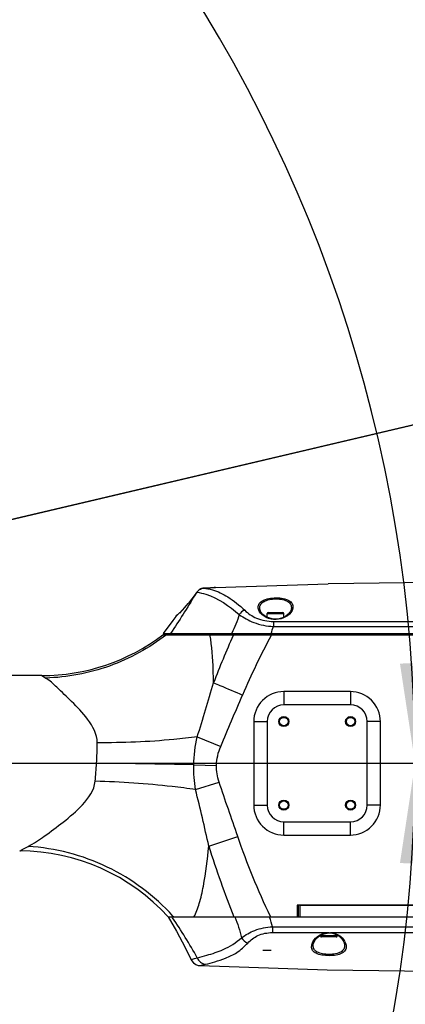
# Model space of a CAD drawing. Header units: millimetres. Extents: x 0 to 12486, y 0 to 8400.
# Tile 69 of 111: x 7062 to 7293, y 1842 to 2432. Entities that reach past the tile are written whole.
import ezdxf

# ---------------------------------------------------------------- set-up
doc = ezdxf.new("R2010")
doc.units = ezdxf.units.MM
doc.header["$LTSCALE"] = 653.4
doc.linetypes.add('CENTER', pattern=[0.6, 0.375, -0.075, 0.075, -0.075])
doc.layers.get('0').update_dxf_attribs({"linetype": 'CONTINUOUS'})
for name, color, linetype in [('03__ASM_ALL_CURVES', 7, 'CONTINUOUS'), ('08ALL_ASSEM_MEMBER', 7, 'CONTINUOUS'), ('1_DXF_AXIS', 7, 'CONTINUOUS'), ('304102000211DXF_CONTINUOUS_LINE', 7, 'CONTINUOUS'), ('304102000212DXF_CONTINUOUS_LINE', 7, 'CONTINUOUS'), ('304102000213DXF_CONTINUOUS_LINE', 7, 'CONTINUOUS'), ('304105000405DXF_CONTINUOUS_LINE', 7, 'CONTINUOUS'), ('304106000127DXF_CONTINUOUS_LINE', 7, 'CONTINUOUS'), ('501023000046DXF_CONTINUOUS_LINE', 7, 'CONTINUOUS'), ('501023000054DXF_CONTINUOUS_LINE', 7, 'CONTINUOUS'), ('DRW0004_DXF_DIMENSION', 7, 'CONTINUOUS')]:
    doc.layers.add(name, color=color, linetype=linetype)
doc.styles.get("Standard").update_dxf_attribs({"font": 'txt', "width": 0.7})
doc.dimstyles.new('DIMSTYLE_1', dxfattribs={"dimtxt": 100, "dimasz": 60, "dimexe": 1.5, "dimexo": 0, "dimgap": 2.5, "dimtad": 0, "dimtih": 1, "dimtoh": 1, "dimdec": 1, "dimdsep": 46, "dimtxsty": 'Standard', "dimblk": '_FILLED', "dimblk1": '_FILLED', "dimblk2": '_FILLED', "dimcen": 0.09, "dimclrt": 5, "dimazin": 2, "dimtp": 0.5, "dimtm": 0.5, "dimtfac": 1, "dimtdec": 65535, "dimtofl": 0, "dimtmove": 0, "dimatfit": 3, "dimldrblk": '_FILLED', "dimfxl": 0, "dimtolj": 1, "dimarcsym": 0})
doc.dimstyles.new('DIMSTYLE_3', dxfattribs={"dimtxt": 100, "dimasz": 60, "dimexe": 1.5, "dimexo": 0, "dimtad": 1, "dimdsep": 46, "dimtxsty": 'Standard', "dimblk": '_FILLED', "dimblk1": '_FILLED', "dimblk2": '_FILLED', "dimcen": 0.09, "dimclrt": 5, "dimazin": 2, "dimtp": 1.2, "dimtm": 1.2, "dimtfac": 1, "dimtofl": 0, "dimtmove": 0, "dimatfit": 3, "dimldrblk": '_FILLED', "dimfxl": 0, "dimtolj": 1, "dimarcsym": 0})
doc.dimstyles.new('DIMSTYLE_5', dxfattribs={"dimtxt": 100, "dimasz": 60, "dimexe": 1.5, "dimexo": 0, "dimtad": 1, "dimdsep": 46, "dimtxsty": 'Standard', "dimblk": '_FILLED', "dimblk1": '_FILLED', "dimblk2": '_FILLED', "dimcen": 0.09, "dimclrt": 5, "dimazin": 2, "dimtp": 0.5, "dimtm": 0.5, "dimtfac": 1, "dimtofl": 0, "dimtmove": 0, "dimatfit": 3, "dimldrblk": '_FILLED', "dimfxl": 0, "dimtolj": 1, "dimarcsym": 0})

# ---------------------------------------------------------------- blocks, each defined once
blk = doc.blocks.new('*D1')
at = {"layer": 'DRW0004_DXF_DIMENSION', "color": 2, "linetype": 'Continuous'}
for start, end in [(285.87612, 360), (193, 267.29739)]:
    blk.add_arc((6436.31, 1986.42), 862.67, start, end, dxfattribs=at)
for points in [[(7303.89, 1926.21), (7298.98, 1986.42), (7289.9, 1926.7)], [(5618.03, 1736.22), (5595.75, 1792.36), (5604.51, 1732.6)]]:
    blk.add_solid(points, dxfattribs=at)
at = {"layer": 'DRW0004_DXF_DIMENSION', "color": 5, "linetype": 'Continuous', "insert": (6533.97, 1179.3), "char_height": 100, "width": 276.6667, "attachment_point": 2, "line_spacing_factor": 0.9}
blk.add_mtext('167\\fgdt;{\\fgdt;~}', dxfattribs=at)
blk = doc.blocks.new('_FILLED')
at = {"color": 0, "linetype": 'ByBlock'}
blk.add_solid([(0, 0), (-1, 0.1167), (-1, -0.1167)], dxfattribs=at)
blk = doc.blocks.new('*D2')
at = {"layer": 'DRW0004_DXF_DIMENSION', "color": 2, "linetype": 'Continuous'}
for start, end in [(92.70261, 167), (0, 74.12388)]:
    blk.add_arc((6436.31, 1986.42), 862.67, start, end, dxfattribs=at)
for points in [[(5604.51, 2240.25), (5595.75, 2180.48), (5618.03, 2236.63)], [(7289.9, 2046.14), (7298.98, 1986.42), (7303.89, 2046.63)]]:
    blk.add_solid(points, dxfattribs=at)
at = {"layer": 'DRW0004_DXF_DIMENSION', "color": 5, "linetype": 'Continuous', "insert": (6533.97, 2893.55), "char_height": 100, "width": 276.6667, "attachment_point": 2, "line_spacing_factor": 0.9}
blk.add_mtext('167\\fgdt;{\\fgdt;~}', dxfattribs=at)
blk = doc.blocks.new('*D7')
at = {"layer": 'DRW0004_DXF_DIMENSION', "color": 2, "linetype": 'Continuous'}
for p, q in [((6436.31, 1986.42), (9013.2, 2592.5)), ((8239.49, 2410.53), (6436.31, 1986.42)), ((8239.49, 2410.53), (8239.49, 2410.53))]:
    blk.add_line(p, q, dxfattribs=at)
at = {"layer": 'DRW0004_DXF_DIMENSION', "color": 2, "linetype": 'Continuous', "xscale": 60, "yscale": 60, "zscale": 60, "rotation": 193.2340523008}
blk.add_blockref('_FILLED', (8239.49, 2410.53), dxfattribs=at)
at = {"layer": 'DRW0004_DXF_DIMENSION', "color": 5, "linetype": 'Continuous', "insert": (8439.45, 2585.97), "char_height": 100, "width": 560, "attachment_point": 1, "rotation": 13.23529, "line_spacing_factor": 0.9}
blk.add_mtext('R1852.38', dxfattribs=at)
blk = doc.blocks.new('*D9')
at = {"layer": 'DRW0004_DXF_DIMENSION', "color": 2, "linetype": 'Continuous'}
for p, q in [((6436.31, 1986.42), (7469.64, 2916.6)), ((6671.17, 2197.84), (6436.31, 1986.42)), ((6671.17, 2197.84), (6671.17, 2197.84))]:
    blk.add_line(p, q, dxfattribs=at)
at = {"layer": 'DRW0004_DXF_DIMENSION', "color": 2, "linetype": 'Continuous', "xscale": 60, "yscale": 60, "zscale": 60, "rotation": 221.9916139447}
blk.add_blockref('_FILLED', (6671.17, 2197.84), dxfattribs=at)
at = {"layer": 'DRW0004_DXF_DIMENSION', "color": 5, "linetype": 'Continuous', "insert": (7177.9, 2822.17), "char_height": 100, "width": 280, "attachment_point": 1, "rotation": 41.99284, "line_spacing_factor": 0.9}
blk.add_mtext('R316', dxfattribs=at)

msp = doc.modelspace()

# ---------------------------------------------------------------- linework, layer by layer
at = {"layer": '03__ASM_ALL_CURVES', "color": 4, "linetype": 'Continuous'}
msp.add_line((4881.93, 1986.422), (8288.69, 1986.422), dxfattribs=at)
at = {"layer": '08ALL_ASSEM_MEMBER', "color": 7, "linetype": 'Continuous'}
msp.add_line((7212.81, 1874.422), (7207.81, 1874.422), dxfattribs=at)
at = {"layer": '1_DXF_AXIS', "color": 7, "linetype": 'CENTER'}
msp.add_line((6436.31, 1986.422), (7608.843, 1986.422), dxfattribs=at)
at = {"layer": '304102000211DXF_CONTINUOUS_LINE', "color": 7, "linetype": 'Continuous'}
for p, q in [((7147.871, 2063.422), (7513.31, 2063.422)), ((7075.212, 2038.922), (6985.967, 2038.922)), ((7260.31, 2021.422), (7220.31, 2021.422)), ((7210.31, 2011.422), (7210.31, 1961.422)), ((7270.31, 1961.422), (7270.31, 2011.422)), ((7220.31, 1951.422), (7260.31, 1951.422)), ((7525.31, 1901.422), (7228.31, 1901.422)), ((7228.31, 1901.422), (7228.31, 1894.422)), ((7150.985, 1894.422), (7228.31, 1894.422))]:
    msp.add_line(p, q, dxfattribs=at)
at = {"layer": '304102000211DXF_CONTINUOUS_LINE', "color": 9, "linetype": 'Continuous'}
for p, q in [((7189.92, 2062.962), (7190.124, 2063.422)), ((7189.923, 2062.96), (7190.124, 2063.422)), ((7212.708, 2062.891), (7212.999, 2063.422)), ((7212.715, 2062.888), (7212.999, 2063.422)), ((7260.173, 2029.422), (7220.237, 2029.422)), ((7202.265, 2011.422), (7210.31, 2011.422)), ((7202.265, 2011.422), (7202.265, 1961.422)), ((7278.144, 2011.422), (7270.31, 2011.422)), ((7278.144, 1961.422), (7278.144, 2011.422)), ((7168.426, 2002.267), (7182.457, 1996.551)), ((7166.318, 1985.428), (7108.068, 1986.422)), ((7166.318, 1985.428), (7179.941, 1985.197)), ((7167.454, 1970.679), (7181.542, 1975.207)), ((7202.265, 1961.422), (7210.31, 1961.422)), ((7278.144, 1961.422), (7270.31, 1961.422)), ((7175.338, 1936.802), (7192.691, 1942.665)), ((7220.237, 1943.422), (7260.173, 1943.422)), ((7212.483, 1894.422), (7212.34, 1894.717)), ((7212.483, 1894.422), (7212.342, 1894.718))]:
    msp.add_line(p, q, dxfattribs=at)
at = {"layer": '304102000211DXF_CONTINUOUS_LINE', "color": 7, "linetype": 'Continuous'}
for centre, radius in [((7220.31, 2011.422), 3), ((7220.31, 2011.422), 2.5), ((7260.31, 2011.422), 3), ((7260.31, 2011.422), 2.5), ((7220.31, 1961.422), 3), ((7220.31, 1961.422), 2.5), ((7260.31, 1961.422), 3), ((7260.31, 1961.422), 2.5)]:
    msp.add_circle(centre, radius, dxfattribs=at)
for centre, radius, start, end in [((7075.212, 2158.922), 120, 270.000002, 307.265964), ((7220.31, 2011.422), 10, 90, 180), ((7260.31, 2011.422), 10, 0, 90), ((7220.31, 1961.422), 10, 180, 270), ((7260.31, 1961.422), 10, 270, 360), ((7061.992, 1813.922), 120, 42.131339, 89.999872)]:
    msp.add_arc(centre, radius, start, end, dxfattribs=at)
at = {"layer": '304102000211DXF_CONTINUOUS_LINE', "color": 9, "linetype": 'Continuous'}
for centre, radius, start, end in [((7747.04, 1815.898), 609.445, 156.084322, 158.966), ((7562.516, 1872.386), 398.319, 151.427256, 157.106967), ((7322.812, 2452.562), 482.083, 239.09575, 239.427585), ((6836.218, 2001.956), 272.293, 356.729485, 359.316789), ((6857.473, 2000.109), 250.968, 354.420074, 356.873754), ((7734.6, 2111.847), 586.017, 197.379757, 201.77866), ((7060.781, 1810.614), 125.577, 41.86489, 42.180356)]:
    msp.add_arc(centre, radius, start, end, dxfattribs=at)
for points, knots in [([(7149.891, 2063.422), (7139.634, 2055.471), (7116.499, 2042.75), (7090.547, 2037.852), (7077.612, 2037.495)], [0, 0, 0, 0, 0.5007208, 1, 1, 1, 1]), ([(7178.204, 2034.641), (7178.157, 2037.212), (7177.849, 2046.825), (7177.274, 2056.479), (7176.028, 2063.422)], [0, 0, 0, 0, 0.2671349, 1, 1, 1, 1]), ([(7108.492, 1998.709), (7108.545, 2003.791), (7103.289, 2013.18), (7093.673, 2022.998), (7085.149, 2031.087), (7080.106, 2036.021), (7077.612, 2037.495)], [0, 0, 0, 0, 0.3018783, 0.5858465, 0.8279052, 1, 1, 1, 1]), ([(7178.204, 2034.641), (7179.472, 2034.109), (7185.263, 2031.677), (7191.052, 2029.241), (7195.572, 2027.336)], [0, 0, 0, 0, 0.2190782, 1, 1, 1, 1]), ([(7220.237, 2029.422), (7215.647, 2029.422), (7206.089, 2025.571), (7202.266, 2016.01), (7202.265, 2011.422)], [0, 0, 0, 0, 0.5000713, 1, 1, 1, 1]), ([(7220.237, 2029.422), (7220.237, 2028.401), (7220.246, 2026.523), (7220.239, 2024.282), (7220.283, 2022.875), (7220.243, 2022.081), (7220.35, 2021.748), (7220.259, 2021.422), (7220.31, 2021.422)], [0, 0, 0, 0, 0.3826757, 0.7069832, 0.8313667, 0.9237698, 0.9806808, 1, 1, 1, 1]), ([(7260.173, 2029.422), (7260.173, 2028.401), (7260.184, 2026.523), (7260.191, 2024.282), (7260.243, 2022.874), (7260.223, 2022.082), (7260.322, 2021.745), (7260.258, 2021.422), (7260.31, 2021.422)], [0, 0, 0, 0, 0.3825464, 0.7067584, 0.8311189, 0.9235244, 0.9804813, 1, 1, 1, 1]), ([(7278.144, 2011.422), (7278.144, 2016.012), (7274.318, 2025.574), (7264.76, 2029.422), (7260.173, 2029.422)], [0, 0, 0, 0, 0.5001825, 1, 1, 1, 1]), ([(7168.426, 2002.268), (7163.749, 2001.652), (7143.846, 1999.449), (7123.797, 1998.656), (7108.493, 1998.704)], [0, 0, 0, 0, 0.235624, 1, 1, 1, 1]), ([(7067.057, 1936.623), (7070.456, 1938.411), (7077.507, 1943.257), (7088.545, 1951.447), (7100.02, 1961.076), (7106.721, 1970.376), (7107.252, 1975.706)], [0, 0, 0, 0, 0.2015916, 0.4479294, 0.7188696, 1, 1, 1, 1]), ([(7167.454, 1970.679), (7162.76, 1971.37), (7142.778, 1973.942), (7122.646, 1975.278), (7107.254, 1975.723)], [0, 0, 0, 0, 0.2355715, 1, 1, 1, 1]), ([(7202.265, 1961.422), (7202.266, 1956.832), (7206.091, 1947.27), (7215.65, 1943.422), (7220.237, 1943.422)], [0, 0, 0, 0, 0.5001637, 1, 1, 1, 1]), ([(7260.173, 1943.422), (7264.762, 1943.422), (7274.321, 1947.273), (7278.144, 1956.834), (7278.144, 1961.422)], [0, 0, 0, 0, 0.5000526, 1, 1, 1, 1]), ([(7220.237, 1943.422), (7220.237, 1944.442), (7220.246, 1946.32), (7220.239, 1948.562), (7220.283, 1949.969), (7220.243, 1950.763), (7220.35, 1951.096), (7220.259, 1951.422), (7220.31, 1951.422)], [0, 0, 0, 0, 0.3826756, 0.7069831, 0.8313667, 0.9237698, 0.9806808, 1, 1, 1, 1]), ([(7260.173, 1943.422), (7260.173, 1944.442), (7260.184, 1946.321), (7260.191, 1948.561), (7260.243, 1949.97), (7260.223, 1950.762), (7260.322, 1951.099), (7260.258, 1951.422), (7260.31, 1951.422)], [0, 0, 0, 0, 0.3825465, 0.7067584, 0.8311189, 0.9235245, 0.9804813, 1, 1, 1, 1]), ([(7061.992, 1933.922), (7062.102, 1933.996), (7063.839, 1934.817), (7065.478, 1935.8), (7067.057, 1936.623)], [0, 0, 0, 0, 0.0692408, 1, 1, 1, 1]), ([(7153.838, 1894.936), (7142.837, 1907.076), (7115.898, 1927.186), (7083.351, 1935.682), (7067.064, 1936.627)], [0, 0, 0, 0, 0.5010617, 1, 1, 1, 1]), ([(7166.409, 1894.422), (7167.849, 1896.925), (7170.051, 1903.051), (7173.187, 1917.203), (7174.615, 1928.768), (7175.338, 1936.802)], [0, 0, 0, 0, 0.1990569, 0.4439234, 1, 1, 1, 1])]:
    msp.add_open_spline(points, degree=3, knots=knots, dxfattribs=at)
for points in [[(7168.426, 2002.268), (7171.763, 2013.035), (7175.113, 2023.801), (7178.204, 2034.641)], [(7182.457, 1996.551), (7186.687, 2006.872), (7191.22, 2017.066), (7195.572, 2027.336)], [(7166.318, 1985.428), (7166.414, 1991.085), (7167.149, 1996.757), (7168.426, 2002.268)], [(7179.941, 1985.197), (7180.008, 1989.073), (7180.986, 1992.964), (7182.457, 1996.551)], [(7167.454, 1970.679), (7166.632, 1975.541), (7166.234, 1980.498), (7166.318, 1985.428)], [(7181.542, 1975.207), (7180.505, 1978.416), (7179.884, 1981.825), (7179.941, 1985.197)], [(7175.338, 1936.802), (7172.885, 1948.134), (7170.136, 1959.399), (7167.455, 1970.679)], [(7192.691, 1942.665), (7188.998, 1953.52), (7185.069, 1964.297), (7181.542, 1975.207)], [(7212.34, 1894.717), (7204.787, 1910.251), (7198.255, 1926.313), (7192.691, 1942.665)]]:
    msp.add_open_spline(points, degree=3, dxfattribs=at)
at = {"layer": '304102000212DXF_CONTINUOUS_LINE', "color": 9, "linetype": 'Continuous'}
for p, q in [((7153.63, 1893.977), (7153.329, 1894.422)), ((7153.625, 1893.975), (7153.329, 1894.422)), ((7211.721, 1894.422), (7211.789, 1894.208)), ((7211.721, 1894.422), (7211.787, 1894.207)), ((7240.649, 1888.495), (7253.971, 1888.483)), ((7240.651, 1888.497), (7253.973, 1888.485)), ((7213.431, 1885.036), (7246.6, 1885.041)), ((7236.941, 1876.104), (7237.002, 1877.429)), ((7237.909, 1876.768), (7237.984, 1878.065))]:
    msp.add_line(p, q, dxfattribs=at)
at = {"layer": '304102000212DXF_CONTINUOUS_LINE', "color": 7, "linetype": 'Continuous'}
for p, q in [((7166.409, 1894.422), (7525.31, 1894.422)), ((7245.202, 1884.586), (7247.38, 1884.82)), ((7247.38, 1884.82), (7249.547, 1884.609)), ((7249.547, 1884.609), (7251.627, 1883.949)), ((7256.613, 1878.198), (7256.616, 1878.181))]:
    msp.add_line(p, q, dxfattribs=at)
for points in [[(7151.023, 1894.422), (7156.054, 1885.83), (7161.146, 1876.215), (7164.723, 1868.779)], [(7237.987, 1878.083), (7238.415, 1879.426), (7239.537, 1881.214), (7241.148, 1882.754)], [(7241.148, 1882.754), (7243.089, 1883.898), (7245.202, 1884.586)], [(7251.627, 1883.949), (7253.522, 1882.838), (7255.087, 1881.334), (7256.18, 1879.573), (7256.613, 1878.198)], [(7164.723, 1868.779), (7165.007, 1868.237), (7166.081, 1866.902), (7167.473, 1865.932), (7169.063, 1865.394), (7169.922, 1865.296)], [(7169.922, 1865.296), (7246.246, 1862.838), (7323.586, 1861.834), (7400.247, 1862.315)]]:
    msp.add_lwpolyline(points, dxfattribs=at)
at = {"layer": '304102000212DXF_CONTINUOUS_LINE', "color": 9, "linetype": 'Continuous'}
for centre, radius, start, end in [((6852.683, 1691.53), 362.703, 29.474517, 33.928633), ((7074.36, 1850.995), 144.062, 15.09825, 17.455065)]:
    msp.add_arc(centre, radius, start, end, dxfattribs=at)
for points in [[(7190.92, 1894.422), (7192.645, 1890.399), (7193.945, 1886.177), (7194.875, 1881.9)], [(7213.45, 1888.52), (7222.517, 1888.513), (7231.584, 1888.505), (7240.651, 1888.497)], [(7253.973, 1888.485), (7302.736, 1888.439), (7351.499, 1888.378), (7400.261, 1888.29)], [(7194.875, 1881.9), (7195.803, 1880.547), (7197.173, 1879.391), (7198.708, 1878.814)], [(7246.6, 1885.041), (7247.156, 1885.068), (7247.722, 1885.1), (7248.27, 1885)], [(7248.288, 1885.042), (7298.941, 1885.049), (7349.594, 1885.056), (7400.247, 1885.072)], [(7237.002, 1877.429), (7237.054, 1877.727), (7237.13, 1878.023), (7237.223, 1878.312)], [(7257.266, 1878.796), (7257.417, 1878.394), (7257.534, 1877.977), (7257.607, 1877.553)]]:
    msp.add_open_spline(points, degree=3, dxfattribs=at)
for points, knots in [([(7194.875, 1881.9), (7197.327, 1883.708), (7203.171, 1887.077), (7209.849, 1888.343), (7213.45, 1888.52)], [0, 0, 0, 0, 0.4580054, 1, 1, 1, 1]), ([(7213.45, 1888.52), (7213.449, 1888.192), (7213.446, 1887.03), (7213.44, 1885.869), (7213.431, 1885.036)], [0, 0, 0, 0, 0.2825678, 1, 1, 1, 1]), ([(7168.443, 1869.994), (7170.358, 1870.404), (7175.609, 1871.861), (7184.927, 1874.802), (7191.661, 1879.038), (7194.875, 1881.9)], [0, 0, 0, 0, 0.2008398, 0.5586261, 1, 1, 1, 1]), ([(7198.708, 1878.814), (7200.417, 1880.618), (7204.867, 1884.045), (7210.463, 1885.036), (7213.431, 1885.036)], [0, 0, 0, 0, 0.4556693, 1, 1, 1, 1]), ([(7237.223, 1878.312), (7237.765, 1879.986), (7240.338, 1883.387), (7244.354, 1884.879), (7246.6, 1885.041)], [0, 0, 0, 0, 0.438844, 1, 1, 1, 1]), ([(7248.288, 1885.042), (7250.397, 1884.889), (7254.206, 1883.53), (7256.678, 1880.368), (7257.266, 1878.796)], [0, 0, 0, 0, 0.5574461, 1, 1, 1, 1]), ([(7173.296, 1866.104), (7175.209, 1866.52), (7179.255, 1867.669), (7185.658, 1869.679), (7192.661, 1872.978), (7196.708, 1876.701), (7198.708, 1878.814)], [0, 0, 0, 0, 0.2033367, 0.436486, 0.6977335, 1, 1, 1, 1]), ([(7257.607, 1877.553), (7257.748, 1876.733), (7257.699, 1874.922), (7255.677, 1872.708), (7252.419, 1871.602), (7248.454, 1871.131), (7244.281, 1871.299), (7240.625, 1872.069), (7237.81, 1873.563), (7237.016, 1875.314), (7236.941, 1876.104)], [0, 0, 0, 0, 0.0953256, 0.1932676, 0.3218072, 0.4816933, 0.6496092, 0.7971205, 0.9090931, 1, 1, 1, 1]), ([(7256.616, 1878.181), (7256.757, 1877.384), (7256.762, 1875.663), (7254.985, 1873.466), (7251.991, 1872.355), (7248.366, 1871.892), (7244.551, 1872.06), (7241.2, 1872.815), (7238.629, 1874.322), (7237.964, 1876.006), (7237.909, 1876.768)], [0, 0, 0, 0, 0.0997172, 0.19929, 0.3264848, 0.4836439, 0.6485456, 0.7938963, 0.9058424, 1, 1, 1, 1]), ([(7164.723, 1868.779), (7164.703, 1868.86), (7165.257, 1868.844), (7165.728, 1869.206), (7167.02, 1869.517), (7167.905, 1869.83), (7168.443, 1869.994)], [0, 0, 0, 0, 0.0640728, 0.2549223, 0.5688796, 1, 1, 1, 1]), ([(7168.443, 1869.994), (7168.83, 1868.957), (7170.123, 1867.084), (7172.248, 1866.192), (7173.296, 1866.104)], [0, 0, 0, 0, 0.5125207, 1, 1, 1, 1]), ([(7169.922, 1865.296), (7169.631, 1865.3), (7172.173, 1865.771), (7172.451, 1865.92), (7173.296, 1866.104)], [0, 0, 0, 0, 0.2519139, 1, 1, 1, 1])]:
    msp.add_open_spline(points, degree=3, knots=knots, dxfattribs=at)
at = {"layer": '304102000213DXF_CONTINUOUS_LINE', "color": 7, "linetype": 'Continuous'}
for p, q in [((7179.443, 2091.782), (7246.907, 2093.857)), ((7167.278, 2087.691), (7167.117, 2087.468)), ((7167.896, 2088.561), (7167.278, 2087.691)), ((7168.154, 2088.93), (7167.896, 2088.561)), ((7168.523, 2089.404), (7168.154, 2088.93)), ((7178.489, 2091.719), (7176.334, 2091.566)), ((7157.699, 2076.445), (7156.546, 2075.386)), ((7159.249, 2077.969), (7157.685, 2076.432)), ((7206.044, 2078.133), (7206.042, 2078.142)), ((7224.613, 2078.253), (7224.61, 2078.244)), ((7153.687, 2071.908), (7148.072, 2064.222)), ((7155.492, 2074.434), (7153.687, 2071.908)), ((7155.663, 2074.62), (7155.492, 2074.434)), ((7156.546, 2075.386), (7155.876, 2074.801)), ((7148.072, 2064.222), (7512.388, 2064.222))]:
    msp.add_line(p, q, dxfattribs=at)
at = {"layer": '304102000213DXF_CONTINUOUS_LINE', "color": 9, "linetype": 'Continuous'}
for p, q in [((7167.117, 2087.467), (7167.137, 2087.399)), ((7168.154, 2088.93), (7168.181, 2088.872)), ((7172.1, 2091.279), (7172.122, 2091.279)), ((7179.422, 2091.781), (7179.447, 2091.783)), ((7167.09, 2087.334), (7167.137, 2087.399)), ((7167.09, 2087.335), (7167.137, 2087.399)), ((7155.492, 2074.434), (7155.804, 2074.697)), ((7155.804, 2074.697), (7155.844, 2074.73)), ((7189.115, 2064.322), (7189.067, 2064.222)), ((7189.118, 2064.321), (7189.067, 2064.222))]:
    msp.add_line(p, q, dxfattribs=at)
at = {"layer": '304102000213DXF_CONTINUOUS_LINE', "color": 7, "linetype": 'Continuous'}
for points in [[(7400.262, 2094.338), (7323.433, 2094.832), (7246.907, 2093.857)], [(7167.117, 2087.467), (7165.232, 2084.934), (7163.081, 2082.237), (7161.074, 2079.915), (7159.249, 2077.969)], [(7172.1, 2091.279), (7171.696, 2091.234), (7170.576, 2090.912), (7169.489, 2090.294), (7168.523, 2089.404)], [(7176.334, 2091.566), (7174.098, 2091.41), (7172.099, 2091.279)], [(7179.422, 2091.781), (7179.068, 2091.759), (7178.489, 2091.719)], [(7224.61, 2078.244), (7224.089, 2077.097), (7222.934, 2075.655), (7221.358, 2074.428), (7219.503, 2073.519), (7217.488, 2072.968), (7215.391, 2072.781), (7213.285, 2072.963), (7211.252, 2073.508), (7209.368, 2074.403), (7207.757, 2075.605), (7206.576, 2077.005), (7206.044, 2078.133)], [(7156.554, 2075.394), (7155.879, 2074.804), (7155.664, 2074.621)]]:
    msp.add_lwpolyline(points, dxfattribs=at)
at = {"layer": '304102000213DXF_CONTINUOUS_LINE', "color": 9, "linetype": 'Continuous'}
for centre, radius, start, end in [((7081.082, 2149.431), 106.082, 324.214403, 324.541404), ((7077.103, 2152.265), 110.967, 324.541278, 324.852056), ((7073.093, 2155.089), 115.872, 324.851976, 325.147836), ((7173.015, 2085.621), 5.825, 134.804264, 146.073326), ((7172.472, 2086.61), 4.686, 102.328468, 109.716155), ((7125.457, 2110.467), 46.909, 310.374063, 310.999535), ((7124.587, 2111.471), 48.237, 310.997237, 311.174333), ((7026.373, 2131.026), 197.909, 340.272166, 341.549395), ((7236.592, 52012.095), 49943.71, 269.9742067, 270.1877787)]:
    msp.add_arc(centre, radius, start, end, dxfattribs=at)
at = {"layer": '304102000213DXF_CONTINUOUS_LINE', "color": 7, "linetype": 'Continuous'}
msp.add_arc((7156.307, 2073.855), 1, 93.559806, 130.025971, dxfattribs=at)
at = {"layer": '304102000213DXF_CONTINUOUS_LINE', "color": 9, "linetype": 'Continuous'}
for points, knots in [([(7168.181, 2088.872), (7169.992, 2088.637), (7179.481, 2086.58), (7187.655, 2080.628), (7193.597, 2075.54)], [0, 0, 0, 0, 0.1892296, 1, 1, 1, 1]), ([(7172.122, 2091.279), (7172.763, 2091.319), (7174.806, 2091.453), (7176.847, 2091.603), (7178.25, 2091.702)], [0, 0, 0, 0, 0.3134713, 1, 1, 1, 1]), ([(7172.122, 2091.279), (7173.935, 2091.15), (7179.117, 2090.293), (7187.732, 2085.92), (7193.706, 2081.029), (7196.838, 2078.081)], [0, 0, 0, 0, 0.1912234, 0.547485, 1, 1, 1, 1]), ([(7178.25, 2091.702), (7178.358, 2091.709), (7178.691, 2091.733), (7179.025, 2091.755), (7179.249, 2091.77)], [0, 0, 0, 0, 0.3263303, 1, 1, 1, 1]), ([(7156.344, 2075.162), (7157.104, 2075.827), (7161.07, 2079.523), (7164.505, 2083.763), (7167.09, 2087.334)], [0, 0, 0, 0, 0.1863447, 1, 1, 1, 1]), ([(7205.079, 2078.691), (7204.853, 2079.433), (7204.777, 2081.17), (7206.557, 2083.421), (7209.616, 2084.812), (7213.522, 2085.554), (7217.751, 2085.587), (7221.576, 2084.885), (7224.521, 2083.416), (7225.551, 2081.71), (7225.705, 2080.911)], [0, 0, 0, 0, 0.0886545, 0.1834069, 0.3082407, 0.4654554, 0.635066, 0.7882226, 0.907091, 1, 1, 1, 1]), ([(7206.042, 2078.142), (7205.818, 2078.875), (7205.692, 2080.538), (7207.24, 2082.787), (7210.059, 2084.189), (7213.66, 2084.928), (7217.569, 2084.964), (7221.105, 2084.275), (7223.818, 2082.788), (7224.683, 2081.121), (7224.8, 2080.35)], [0, 0, 0, 0, 0.09338, 0.1898458, 0.3134689, 0.4684022, 0.6356664, 0.7868226, 0.904852, 1, 1, 1, 1]), ([(7196.838, 2078.081), (7198.897, 2076.143), (7204.236, 2072.547), (7210.637, 2071.412), (7214.095, 2071.41)], [0, 0, 0, 0, 0.4497735, 1, 1, 1, 1]), ([(7225.25, 2077.968), (7223.688, 2074.653), (7215.597, 2070.663), (7207.439, 2074.281), (7205.582, 2077.539)], [0, 0, 0, 0, 0.4942838, 1, 1, 1, 1]), ([(7193.597, 2075.54), (7196.251, 2073.561), (7202.765, 2069.985), (7210.1, 2068.578), (7214.108, 2068.391)], [0, 0, 0, 0, 0.4520798, 1, 1, 1, 1]), ([(7214.095, 2071.41), (7214.097, 2071.203), (7214.105, 2070.196), (7214.108, 2069.19), (7214.108, 2068.391)], [0, 0, 0, 0, 0.2060262, 1, 1, 1, 1])]:
    msp.add_open_spline(points, degree=3, knots=knots, dxfattribs=at)
for points in [[(7168.909, 2089.754), (7169.466, 2090.307), (7170.153, 2090.757), (7170.891, 2091.021)], [(7171.472, 2091.188), (7171.686, 2091.234), (7171.904, 2091.265), (7172.122, 2091.279)], [(7167.137, 2087.399), (7162.436, 2079.551), (7157.565, 2071.799), (7152.438, 2064.222)], [(7196.838, 2078.081), (7195.535, 2077.649), (7194.364, 2076.679), (7193.597, 2075.54)], [(7205.582, 2077.539), (7205.375, 2077.903), (7205.201, 2078.29), (7205.079, 2078.691)], [(7224.8, 2080.35), (7224.904, 2079.656), (7224.818, 2078.924), (7224.613, 2078.253)], [(7225.566, 2078.789), (7225.482, 2078.508), (7225.375, 2078.234), (7225.25, 2077.968)], [(7225.705, 2080.911), (7225.84, 2080.215), (7225.77, 2079.468), (7225.566, 2078.789)], [(7193.597, 2075.54), (7192.424, 2071.688), (7190.949, 2067.907), (7189.118, 2064.321)], [(7214.095, 2071.41), (7276.13, 2071.376), (7338.165, 2071.379), (7400.2, 2071.364)]]:
    msp.add_open_spline(points, degree=3, dxfattribs=at)
at = {"layer": '304105000405DXF_CONTINUOUS_LINE', "color": 7, "linetype": 'Continuous'}
for p, q in [((7228.81, 1901.422), (7228.81, 1894.422)), ((7229.821, 1901.422), (7425.289, 1901.422)), ((7229.821, 1901.422), (7229.821, 1894.422)), ((7229.741, 1894.422), (7423.26, 1894.422))]:
    msp.add_line(p, q, dxfattribs=at)
at = {"layer": '304106000127DXF_CONTINUOUS_LINE', "color": 7, "linetype": 'Continuous'}
for p, q in [((7148.279, 2064.222), (7148.279, 2063.422)), ((7194.115, 2064.222), (7400.31, 2064.222)), ((7400.31, 2063.222), (7190.124, 2063.222))]:
    msp.add_line(p, q, dxfattribs=at)
at = {"layer": '304106000127DXF_CONTINUOUS_LINE', "color": 9, "linetype": 'Continuous'}
for p, q in [((7152.246, 2064.222), (7152.246, 2063.422)), ((7189.322, 2064.222), (7189.322, 2063.422)), ((7212.087, 2064.222), (7212.087, 2063.222))]:
    msp.add_line(p, q, dxfattribs=at)
at = {"layer": '501023000046DXF_CONTINUOUS_LINE', "color": 9, "linetype": 'Continuous'}
msp.add_line((7210.31, 2076.122), (7220.31, 2076.122), dxfattribs=at)
at = {"layer": '501023000046DXF_CONTINUOUS_LINE', "color": 7, "linetype": 'Continuous'}
for p, q in [((7210.31, 2073.955), (7210.31, 2076.122)), ((7210.91, 2076.722), (7219.71, 2076.722)), ((7220.31, 2073.915), (7220.31, 2076.122))]:
    msp.add_line(p, q, dxfattribs=at)
for centre, start, end in [((7210.91, 2076.122), 90, 180), ((7219.71, 2076.122), 0, 90)]:
    msp.add_arc(centre, 0.6, start, end, dxfattribs=at)
at = {"layer": '501023000054DXF_CONTINUOUS_LINE', "color": 7, "linetype": 'Continuous'}
for p, q in [((7242.31, 1883.439), (7242.31, 1883.022)), ((7251.71, 1882.422), (7242.91, 1882.422)), ((7252.31, 1883.548), (7252.31, 1883.022))]:
    msp.add_line(p, q, dxfattribs=at)
at = {"layer": '501023000054DXF_CONTINUOUS_LINE', "color": 9, "linetype": 'Continuous'}
msp.add_line((7252.31, 1883.022), (7242.31, 1883.022), dxfattribs=at)
at = {"layer": '501023000054DXF_CONTINUOUS_LINE', "color": 7, "linetype": 'Continuous'}
for centre, start, end in [((7242.91, 1883.022), 180, 270), ((7251.71, 1883.022), 270, 360)]:
    msp.add_arc(centre, 0.6, start, end, dxfattribs=at)

# ---------------------------------------------------------------- dimensions: what is measured, and where the dimension line sits
at = {"layer": 'DRW0004_DXF_DIMENSION', "color": 2, "linetype": 'Continuous'}
for mpoint, dimstyle, picture, middle in [((6671.17, 2197.838), 'DIMSTYLE_5', '*D9', (7315.408, 2878.677)), ((8239.488, 2410.525), 'DIMSTYLE_3', '*D7', (8723.464, 2601.402))]:
    dim = msp.add_radius_dim(center=(6436.31, 1986.422), mpoint=mpoint, text='R<>', dimstyle=dimstyle, override={"dimpost": '<>'}, dxfattribs=at)
    dim.commit()
    dim.dimension.update_dxf_attribs({"geometry": picture, "text_midpoint": middle, "dimtype": 164})
for base, line1, line2, picture, middle in [((6533.967, 2843.545), ((7290.352, 1986.422), (7298.979, 1986.422)), ((5604.157, 2178.54), (5595.752, 2180.48)), '*D2', (6533.967, 2843.545)), ((6533.967, 1129.298), ((5604.157, 1794.304), (5595.752, 1792.364)), ((7290.352, 1986.422), (7298.979, 1986.422)), '*D1', (6533.967, 1129.298))]:
    dim = msp.add_angular_dim_2l(base=base, line1=line1, line2=line2, dimstyle='DIMSTYLE_1', dxfattribs=at)
    dim.commit()
    dim.dimension.update_dxf_attribs({"geometry": picture, "text_midpoint": middle, "dimtype": 162})

doc.saveas('drawing.dxf')
